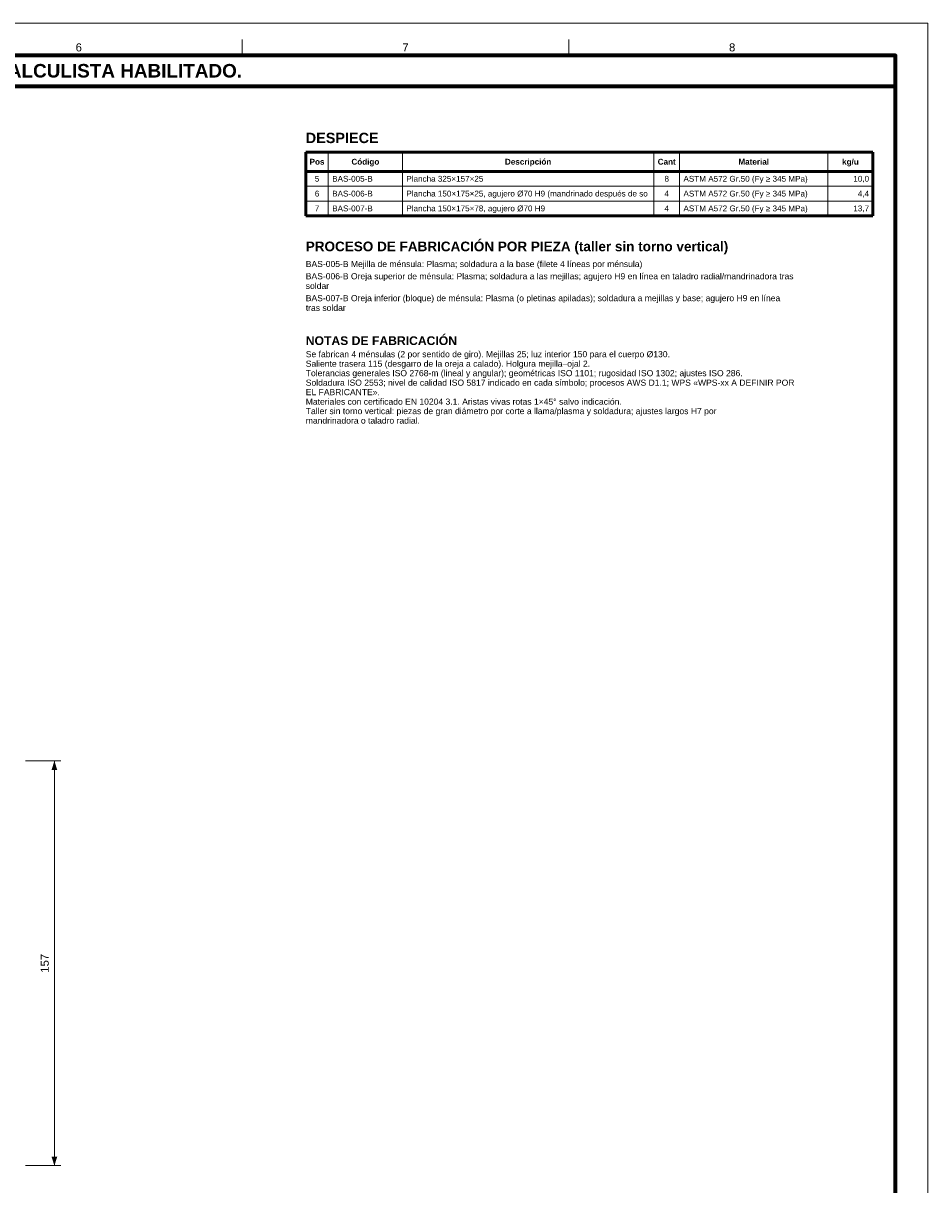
# Model space of a CAD drawing. Header units: millimetres. Extents: x 0 to 841, y 0 to 594.
# Tile 5 of 5: x 560 to 841, y 233 to 594. Entities that reach past the tile are written whole.
import ezdxf
from ezdxf.enums import TextEntityAlignment as Align

# ---------------------------------------------------------------- set-up
doc = ezdxf.new("R2010")
doc.units = ezdxf.units.MM
for name, color, linetype, lineweight in [('COTA', 7, 'CONTINUOUS', 18), ('FINA', 7, 'CONTINUOUS', 18), ('MARCO', 7, 'CONTINUOUS', 70), ('TXT', 7, 'CONTINUOUS', 25), ('VIS', 7, 'CONTINUOUS', 50)]:
    doc.layers.add(name, color=color, linetype=linetype, lineweight=lineweight)
doc.styles.add('STD', font='LiberationSans-Regular.ttf')
doc.styles.add('STDB', font='LiberationSans-Bold.ttf')

msp = doc.modelspace()

# ---------------------------------------------------------------- linework, layer by layer
at = {"layer": 'COTA'}
for p, q in [((561, 365), (572, 365)), ((570, 239.4), (570, 365)), ((561, 239.4), (572, 239.4))]:
    msp.add_line(p, q, dxfattribs=at)
for points in [[(570, 365), (569.1, 362.2), (570.9, 362.2)], [(570, 239.4), (570.9, 242.2), (569.1, 242.2)]]:
    msp.add_solid(points, dxfattribs=at)
at = {"layer": 'FINA'}
for p, q in [((628.25, 584), (628.25, 589)), ((729.62, 584), (729.62, 589)), ((655, 554), (655, 534.22)), ((678, 554), (678, 534.22)), ((756, 554), (756, 534.22)), ((764, 554), (764, 534.22)), ((810, 554), (810, 534.22)), ((648, 543.42), (824, 543.42)), ((648, 538.82), (824, 538.82))]:
    msp.add_line(p, q, dxfattribs=at)
msp.add_lwpolyline([(0, 0), (841, 0), (841, 594), (0, 594)], close=True, dxfattribs=at)
at = {"layer": 'MARCO'}
for points in [[(20, 10), (831, 10), (831, 584), (20, 584)], [(20, 574.5), (831, 574.5), (831, 584), (20, 584)]]:
    msp.add_lwpolyline(points, close=True, dxfattribs=at)
at = {"layer": 'VIS'}
for p, q in [((648, 554), (824, 554)), ((648, 554), (648, 534.22)), ((824, 554), (824, 534.22)), ((648, 548.02), (824, 548.02)), ((648, 534.22), (824, 534.22))]:
    msp.add_line(p, q, dxfattribs=at)

# ---------------------------------------------------------------- texts
at = {"layer": 'TXT'}
for s, height, style, p in [('6', 2.5, 'STD', (577.56, 586.5)), ('7', 2.5, 'STD', (678.94, 586.5)), ('8', 2.5, 'STD', (780.31, 586.5)), ('ESTOS PLANOS NO SON VÁLIDOS PARA FABRICACIÓN HASTA SU REVISIÓN Y APROBACIÓN POR UN INGENIERO CALCULISTA HABILITADO.', 4.2, 'STDB', (425.5, 579.25)), ('Pos', 1.8, 'STDB', (651.5, 551.01)), ('Código', 1.8, 'STDB', (666.5, 551.01)), ('Descripción', 1.8, 'STDB', (717, 551.01)), ('Cant', 1.8, 'STDB', (760, 551.01)), ('Material', 1.8, 'STDB', (787, 551.01)), ('kg/u', 1.8, 'STDB', (817, 551.01)), ('5', 1.8, 'STD', (651.5, 545.72)), ('8', 1.8, 'STD', (760, 545.72)), ('6', 1.8, 'STD', (651.5, 541.12)), ('4', 1.8, 'STD', (760, 541.12)), ('7', 1.8, 'STD', (651.5, 536.52)), ('4', 1.8, 'STD', (760, 536.52))]:
    msp.add_text(s, height=height, dxfattribs=dict(at, style=style)).set_placement(p, align=Align.MIDDLE_CENTER)
for s, height, style, p in [('DESPIECE', 3.2, 'STDB', (648, 560)), ('PROCESO DE FABRICACIÓN POR PIEZA (taller sin torno vertical)', 3, 'STDB', (648, 526.22)), ('BAS-005-B Mejilla de ménsula: Plasma; soldadura a la base (filete 4 líneas por ménsula)', 1.9, 'STD', (648, 520.22)), ('BAS-006-B Oreja superior de ménsula: Plasma; soldadura a las mejillas; agujero H9 en línea en taladro radial/mandrinadora tras', 1.9, 'STD', (648, 516.42)), ('soldar', 1.9, 'STD', (648, 513.42)), ('BAS-007-B Oreja inferior (bloque) de ménsula: Plasma (o pletinas apiladas); soldadura a mejillas y base; agujero H9 en línea', 1.9, 'STD', (648, 509.62)), ('tras soldar', 1.9, 'STD', (648, 506.62)), ('NOTAS DE FABRICACIÓN', 2.7, 'STDB', (648, 496.82)), ('Se fabrican 4 ménsulas (2 por sentido de giro). Mejillas 25; luz interior 150 para el cuerpo Ø130.', 1.9, 'STD', (648, 492.23)), ('Saliente trasera 115 (desgarro de la oreja a calado). Holgura mejilla–ojal 2.', 1.9, 'STD', (648, 489.28)), ('Tolerancias generales ISO 2768-m (lineal y angular); geométricas ISO 1101; rugosidad ISO 1302; ajustes ISO 286.', 1.9, 'STD', (648, 486.34)), ('Soldadura ISO 2553; nivel de calidad ISO 5817 indicado en cada símbolo; procesos AWS D1.1; WPS «WPS-xx A DEFINIR POR', 1.9, 'STD', (648, 483.39)), ('EL FABRICANTE».', 1.9, 'STD', (648, 480.45)), ('Materiales con certificado EN 10204 3.1. Aristas vivas rotas 1×45° salvo indicación.', 1.9, 'STD', (648, 477.5)), ('Taller sin torno vertical: piezas de gran diámetro por corte a llama/plasma y soldadura; ajustes largos H7 por', 1.9, 'STD', (648, 474.56)), ('mandrinadora o taladro radial.', 1.9, 'STD', (648, 471.62))]:
    msp.add_text(s, height=height, dxfattribs=dict(at, style=style)).set_placement(p, align=Align.TOP_LEFT)
at = {"layer": 'TXT', "style": 'STD'}
for s, p in [('BAS-005-B', (656.2, 545.72)), ('Plancha 325×157×25', (679.2, 545.72)), ('ASTM A572 Gr.50 (Fy ≥ 345 MPa)', (765.2, 545.72)), ('BAS-006-B', (656.2, 541.12)), ('Plancha 150×175×25, agujero Ø70 H9 (mandrinado después de so', (679.2, 541.12)), ('ASTM A572 Gr.50 (Fy ≥ 345 MPa)', (765.2, 541.12)), ('BAS-007-B', (656.2, 536.52)), ('Plancha 150×175×78, agujero Ø70 H9', (679.2, 536.52)), ('ASTM A572 Gr.50 (Fy ≥ 345 MPa)', (765.2, 536.52))]:
    msp.add_text(s, height=1.8, dxfattribs=at).set_placement(p, align=Align.MIDDLE_LEFT)
for s, p in [('10,0', (822.8, 545.72)), ('4,4', (822.8, 541.12)), ('13,7', (822.8, 536.52))]:
    msp.add_text(s, height=1.8, dxfattribs=at).set_placement(p, align=Align.MIDDLE_RIGHT)
msp.add_text('157', height=2.5, rotation=90, dxfattribs=at).set_placement((569, 302.2), align=Align.BOTTOM_CENTER)

doc.saveas('drawing.dxf')
